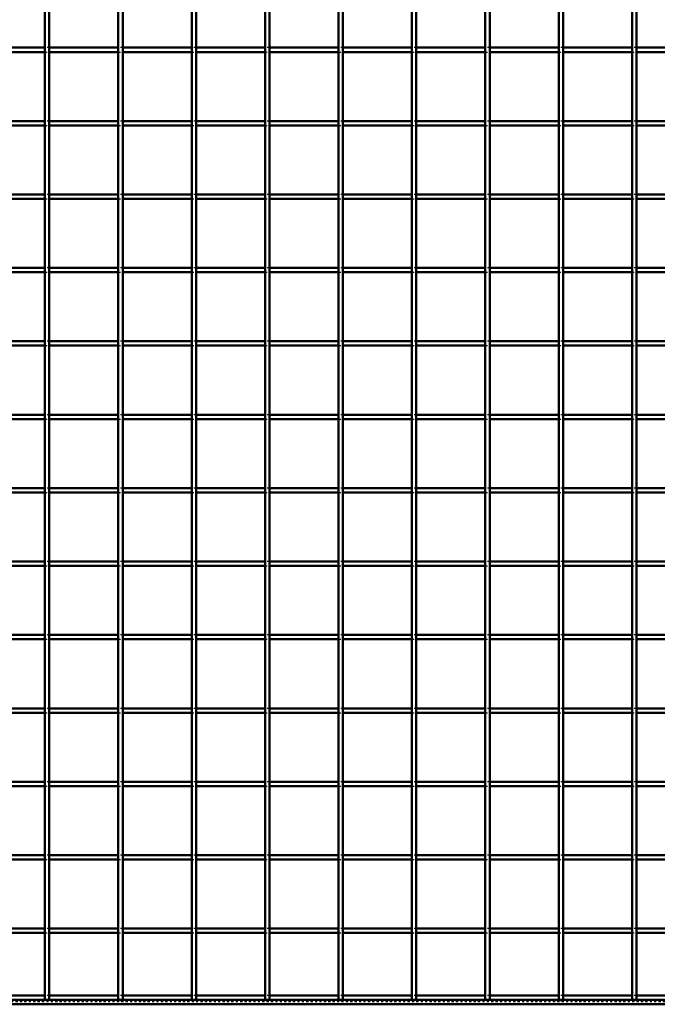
# Model space of a CAD drawing. Header units: millimetres. Extents: x -746 to 545, y -500 to 878.
# Tile 3 of 7: x -179 to 110, y -500 to -53. Entities that reach past the tile are written whole.
import ezdxf

# ---------------------------------------------------------------- set-up
doc = ezdxf.new("R2010")
doc.units = ezdxf.units.MM
doc.linetypes.add('Dashed', pattern=[2, 1, -1])
for name, color, linetype, lineweight in [('2d ConnectionPoints', 7, 'Continuous', 50), ('AM_0', 7, 'Continuous', 50), ('AM_9', 6, 'Dashed', 25)]:
    doc.layers.add(name, color=color, linetype=linetype, lineweight=lineweight)

# ---------------------------------------------------------------- blocks, each defined once
blk = doc.blocks.new('2_LP230332P35011000800HORIZONTAL1_0_in_LPP2303321180010003500_4')
at = {"layer": 'AM_0'}
for p, q in [((-167.65, -496.05), (-198.98, -496.05)), ((-134.32, -496.05), (-165.65, -496.05)), ((-100.99, -496.05), (-132.32, -496.05)), ((-67.66, -496.05), (-98.99, -496.05)), ((-34.33, -496.05), (-65.66, -496.05)), ((-1, -496.05), (-32.33, -496.05)), ((32.33, -496.05), (1, -496.05)), ((65.66, -496.05), (34.33, -496.05)), ((98.99, -496.05), (67.66, -496.05)), ((132.32, -496.05), (100.99, -496.05)), ((400, -498), (-400, -498)), ((400, -500), (-400, -500))]:
    blk.add_line(p, q, dxfattribs=at)
at = {"layer": 'AM_9'}
for p, q in [((-165.65, -496.05), (-167.65, -496.05)), ((-132.32, -496.05), (-134.32, -496.05)), ((-98.99, -496.05), (-100.99, -496.05)), ((-65.66, -496.05), (-67.66, -496.05)), ((-32.33, -496.05), (-34.33, -496.05)), ((1, -496.05), (-1, -496.05)), ((34.33, -496.05), (32.33, -496.05)), ((67.66, -496.05), (65.66, -496.05)), ((100.99, -496.05), (98.99, -496.05)), ((400, -498.4), (-400, -498.4)), ((400, -498.92), (-400, -498.92))]:
    blk.add_line(p, q, dxfattribs=at)
blk = doc.blocks.new('9_LP230332P35011000800VERTICALC7_0_in_LPP2303321180010003500_4')
at = {"layer": 'AM_0'}
for p, q in [((-167.65, -498), (-167.65, 498)), ((-165.65, -498), (-165.65, 498)), ((-165.65, -498), (-167.65, -498))]:
    blk.add_line(p, q, dxfattribs=at)
blk = doc.blocks.new('10_LP230332P35011000800VERTICALC8_0_in_LPP2303321180010003500_4')
at = {"layer": 'AM_0'}
for p, q in [((-134.32, -498), (-134.32, 498)), ((-132.32, -498), (-132.32, 498)), ((-132.32, -498), (-134.32, -498))]:
    blk.add_line(p, q, dxfattribs=at)
blk = doc.blocks.new('11_LP230332P35011000800VERTICALC9_0_in_LPP2303321180010003500_4')
at = {"layer": 'AM_0'}
for p, q in [((-100.99, -498), (-100.99, 498)), ((-98.99, -498), (-98.99, 498)), ((-98.99, -498), (-100.99, -498))]:
    blk.add_line(p, q, dxfattribs=at)
blk = doc.blocks.new('12_LP230332P35011000800VERTICALC10_0_in_LPP2303321180010003500_4')
at = {"layer": 'AM_0'}
for p, q in [((-67.66, -498), (-67.66, 498)), ((-65.66, -498), (-65.66, 498)), ((-65.66, -498), (-67.66, -498))]:
    blk.add_line(p, q, dxfattribs=at)
blk = doc.blocks.new('13_LP230332P35011000800VERTICALC11_0_in_LPP2303321180010003500_4')
at = {"layer": 'AM_0'}
for p, q in [((-34.33, -498), (-34.33, 498)), ((-32.33, -498), (-32.33, 498)), ((-32.33, -498), (-34.33, -498))]:
    blk.add_line(p, q, dxfattribs=at)
blk = doc.blocks.new('14_LP230332P35011000800VERTICALC12_0_in_LPP2303321180010003500_4')
at = {"layer": 'AM_0'}
for p, q in [((-1, -498), (-1, 498)), ((1, -498), (1, 498)), ((1, -498), (-1, -498))]:
    blk.add_line(p, q, dxfattribs=at)
blk = doc.blocks.new('15_LP230332P35011000800VERTICALC13_0_in_LPP2303321180010003500_4')
at = {"layer": 'AM_0'}
for p, q in [((32.33, -498), (32.33, 498)), ((34.33, -498), (34.33, 498)), ((34.33, -498), (32.33, -498))]:
    blk.add_line(p, q, dxfattribs=at)
blk = doc.blocks.new('16_LP230332P35011000800VERTICALC14_0_in_LPP2303321180010003500_4')
at = {"layer": 'AM_0'}
for p, q in [((65.66, -498), (65.66, 498)), ((67.66, -498), (67.66, 498)), ((67.66, -498), (65.66, -498))]:
    blk.add_line(p, q, dxfattribs=at)
blk = doc.blocks.new('17_LP230332P35011000800VERTICALC15_0_in_LPP2303321180010003500_4')
at = {"layer": 'AM_0'}
for p, q in [((98.99, -498), (98.99, 498)), ((100.99, -498), (100.99, 498)), ((100.99, -498), (98.99, -498))]:
    blk.add_line(p, q, dxfattribs=at)
blk = doc.blocks.new('27_esiefluewpizx1quqgex292ke________0_in_LPP2303321180010003500_4')
at = {"layer": 'AM_0'}
for p, q in [((-167.65, -465.62), (-198.98, -465.62)), ((-167.65, -467.62), (-198.98, -467.62)), ((-167.65, -465.62), (-167.65, -467.62)), ((-165.65, -467.62), (-165.65, -465.62)), ((-134.32, -465.62), (-165.65, -465.62)), ((-134.32, -467.62), (-165.65, -467.62)), ((-134.32, -465.62), (-134.32, -467.62)), ((-132.32, -467.62), (-132.32, -465.62)), ((-100.99, -465.62), (-132.32, -465.62)), ((-100.99, -467.62), (-132.32, -467.62)), ((-100.99, -465.62), (-100.99, -467.62)), ((-98.99, -467.62), (-98.99, -465.62)), ((-67.66, -465.62), (-98.99, -465.62)), ((-67.66, -467.62), (-98.99, -467.62)), ((-67.66, -465.62), (-67.66, -467.62)), ((-65.66, -467.62), (-65.66, -465.62)), ((-34.33, -465.62), (-65.66, -465.62)), ((-34.33, -467.62), (-65.66, -467.62)), ((-34.33, -465.62), (-34.33, -467.62)), ((-32.33, -467.62), (-32.33, -465.62)), ((-1, -465.62), (-32.33, -465.62)), ((-1, -467.62), (-32.33, -467.62)), ((-1, -465.62), (-1, -467.62)), ((1, -467.62), (1, -465.62)), ((32.33, -465.62), (1, -465.62)), ((32.33, -467.62), (1, -467.62)), ((32.33, -465.62), (32.33, -467.62)), ((34.33, -467.62), (34.33, -465.62)), ((65.66, -465.62), (34.33, -465.62)), ((65.66, -467.62), (34.33, -467.62)), ((65.66, -465.62), (65.66, -467.62)), ((98.99, -465.62), (67.66, -465.62)), ((67.66, -467.62), (67.66, -465.62)), ((98.99, -467.62), (67.66, -467.62)), ((98.99, -465.62), (98.99, -467.62)), ((100.99, -467.62), (100.99, -465.62)), ((132.32, -465.62), (100.99, -465.62)), ((132.32, -467.62), (100.99, -467.62))]:
    blk.add_line(p, q, dxfattribs=at)
at = {"layer": 'AM_9'}
for p, q in [((-165.65, -465.62), (-167.65, -465.62)), ((-167.65, -467.62), (-165.65, -467.62)), ((-132.32, -465.62), (-134.32, -465.62)), ((-134.32, -467.62), (-132.32, -467.62)), ((-98.99, -465.62), (-100.99, -465.62)), ((-100.99, -467.62), (-98.99, -467.62)), ((-65.66, -465.62), (-67.66, -465.62)), ((-67.66, -467.62), (-65.66, -467.62)), ((-32.33, -465.62), (-34.33, -465.62)), ((-34.33, -467.62), (-32.33, -467.62)), ((1, -465.62), (-1, -465.62)), ((-1, -467.62), (1, -467.62)), ((34.33, -465.62), (32.33, -465.62)), ((32.33, -467.62), (34.33, -467.62)), ((67.66, -465.62), (65.66, -465.62)), ((65.66, -467.62), (67.66, -467.62)), ((100.99, -465.62), (98.99, -465.62)), ((98.99, -467.62), (100.99, -467.62))]:
    blk.add_line(p, q, dxfattribs=at)
blk = doc.blocks.new('28_cjtedesh73m9nhjc2rq2jyofc________0_in_LPP2303321180010003500_4')
at = {"layer": 'AM_0'}
for p, q in [((-167.65, -432.29), (-198.98, -432.29)), ((-167.65, -432.29), (-167.65, -434.29)), ((-165.65, -434.29), (-165.65, -432.29)), ((-134.32, -432.29), (-165.65, -432.29)), ((-134.32, -432.29), (-134.32, -434.29)), ((-132.32, -434.29), (-132.32, -432.29)), ((-100.99, -432.29), (-132.32, -432.29)), ((-100.99, -432.29), (-100.99, -434.29)), ((-98.99, -434.29), (-98.99, -432.29)), ((-67.66, -432.29), (-98.99, -432.29)), ((-67.66, -432.29), (-67.66, -434.29)), ((-65.66, -434.29), (-65.66, -432.29)), ((-34.33, -432.29), (-65.66, -432.29)), ((-34.33, -432.29), (-34.33, -434.29)), ((-32.33, -434.29), (-32.33, -432.29)), ((-1, -432.29), (-32.33, -432.29)), ((-1, -432.29), (-1, -434.29)), ((1, -434.29), (1, -432.29)), ((32.33, -432.29), (1, -432.29)), ((32.33, -432.29), (32.33, -434.29)), ((34.33, -434.29), (34.33, -432.29)), ((65.66, -432.29), (34.33, -432.29)), ((65.66, -432.29), (65.66, -434.29)), ((98.99, -432.29), (67.66, -432.29)), ((67.66, -434.29), (67.66, -432.29)), ((98.99, -432.29), (98.99, -434.29)), ((100.99, -434.29), (100.99, -432.29)), ((132.32, -432.29), (100.99, -432.29)), ((-167.65, -434.29), (-198.98, -434.29)), ((-134.32, -434.29), (-165.65, -434.29)), ((-100.99, -434.29), (-132.32, -434.29)), ((-67.66, -434.29), (-98.99, -434.29)), ((-34.33, -434.29), (-65.66, -434.29)), ((-1, -434.29), (-32.33, -434.29)), ((32.33, -434.29), (1, -434.29)), ((65.66, -434.29), (34.33, -434.29)), ((98.99, -434.29), (67.66, -434.29)), ((132.32, -434.29), (100.99, -434.29))]:
    blk.add_line(p, q, dxfattribs=at)
at = {"layer": 'AM_9'}
for p, q in [((-165.65, -432.29), (-167.65, -432.29)), ((-132.32, -432.29), (-134.32, -432.29)), ((-98.99, -432.29), (-100.99, -432.29)), ((-65.66, -432.29), (-67.66, -432.29)), ((-32.33, -432.29), (-34.33, -432.29)), ((1, -432.29), (-1, -432.29)), ((34.33, -432.29), (32.33, -432.29)), ((67.66, -432.29), (65.66, -432.29)), ((100.99, -432.29), (98.99, -432.29)), ((-167.65, -434.29), (-165.65, -434.29)), ((-134.32, -434.29), (-132.32, -434.29)), ((-100.99, -434.29), (-98.99, -434.29)), ((-67.66, -434.29), (-65.66, -434.29)), ((-34.33, -434.29), (-32.33, -434.29)), ((-1, -434.29), (1, -434.29)), ((32.33, -434.29), (34.33, -434.29)), ((65.66, -434.29), (67.66, -434.29)), ((98.99, -434.29), (100.99, -434.29))]:
    blk.add_line(p, q, dxfattribs=at)
blk = doc.blocks.new('29_esckkejad79hn6wv8kdpvpj2v________0_in_LPP2303321180010003500_4')
at = {"layer": 'AM_0'}
for p, q in [((-167.65, -398.96), (-198.98, -398.96)), ((-167.65, -400.96), (-198.98, -400.96)), ((-167.65, -398.96), (-167.65, -400.96)), ((-165.65, -400.96), (-165.65, -398.96)), ((-134.32, -398.96), (-165.65, -398.96)), ((-134.32, -400.96), (-165.65, -400.96)), ((-134.32, -398.96), (-134.32, -400.96)), ((-132.32, -400.96), (-132.32, -398.96)), ((-100.99, -398.96), (-132.32, -398.96)), ((-100.99, -400.96), (-132.32, -400.96)), ((-100.99, -398.96), (-100.99, -400.96)), ((-98.99, -400.96), (-98.99, -398.96)), ((-67.66, -398.96), (-98.99, -398.96)), ((-67.66, -400.96), (-98.99, -400.96)), ((-67.66, -398.96), (-67.66, -400.96)), ((-65.66, -400.96), (-65.66, -398.96)), ((-34.33, -398.96), (-65.66, -398.96)), ((-34.33, -400.96), (-65.66, -400.96)), ((-34.33, -398.96), (-34.33, -400.96)), ((-32.33, -400.96), (-32.33, -398.96)), ((-1, -398.96), (-32.33, -398.96)), ((-1, -400.96), (-32.33, -400.96)), ((-1, -398.96), (-1, -400.96)), ((1, -400.96), (1, -398.96)), ((32.33, -398.96), (1, -398.96)), ((32.33, -400.96), (1, -400.96)), ((32.33, -398.96), (32.33, -400.96)), ((34.33, -400.96), (34.33, -398.96)), ((65.66, -398.96), (34.33, -398.96)), ((65.66, -400.96), (34.33, -400.96)), ((65.66, -398.96), (65.66, -400.96)), ((98.99, -398.96), (67.66, -398.96)), ((67.66, -400.96), (67.66, -398.96)), ((98.99, -400.96), (67.66, -400.96)), ((98.99, -398.96), (98.99, -400.96)), ((100.99, -400.96), (100.99, -398.96)), ((132.32, -398.96), (100.99, -398.96)), ((132.32, -400.96), (100.99, -400.96))]:
    blk.add_line(p, q, dxfattribs=at)
at = {"layer": 'AM_9'}
for p, q in [((-165.65, -398.96), (-167.65, -398.96)), ((-167.65, -400.96), (-165.65, -400.96)), ((-132.32, -398.96), (-134.32, -398.96)), ((-134.32, -400.96), (-132.32, -400.96)), ((-98.99, -398.96), (-100.99, -398.96)), ((-100.99, -400.96), (-98.99, -400.96)), ((-65.66, -398.96), (-67.66, -398.96)), ((-67.66, -400.96), (-65.66, -400.96)), ((-32.33, -398.96), (-34.33, -398.96)), ((-34.33, -400.96), (-32.33, -400.96)), ((1, -398.96), (-1, -398.96)), ((-1, -400.96), (1, -400.96)), ((34.33, -398.96), (32.33, -398.96)), ((32.33, -400.96), (34.33, -400.96)), ((67.66, -398.96), (65.66, -398.96)), ((65.66, -400.96), (67.66, -400.96)), ((100.99, -398.96), (98.99, -398.96)), ((98.99, -400.96), (100.99, -400.96))]:
    blk.add_line(p, q, dxfattribs=at)
blk = doc.blocks.new('30_m53zoptmokxd8muyf27lc3l8f________0_in_LPP2303321180010003500_4')
at = {"layer": 'AM_0'}
for p, q in [((-167.65, -365.63), (-198.98, -365.63)), ((-167.65, -365.63), (-167.65, -367.63)), ((-165.65, -367.63), (-165.65, -365.63)), ((-134.32, -365.63), (-165.65, -365.63)), ((-134.32, -365.63), (-134.32, -367.63)), ((-132.32, -367.63), (-132.32, -365.63)), ((-100.99, -365.63), (-132.32, -365.63)), ((-100.99, -365.63), (-100.99, -367.63)), ((-98.99, -367.63), (-98.99, -365.63)), ((-67.66, -365.63), (-98.99, -365.63)), ((-67.66, -365.63), (-67.66, -367.63)), ((-65.66, -367.63), (-65.66, -365.63)), ((-34.33, -365.63), (-65.66, -365.63)), ((-34.33, -365.63), (-34.33, -367.63)), ((-32.33, -367.63), (-32.33, -365.63)), ((-1, -365.63), (-32.33, -365.63)), ((-1, -365.63), (-1, -367.63)), ((1, -367.63), (1, -365.63)), ((32.33, -365.63), (1, -365.63)), ((32.33, -365.63), (32.33, -367.63)), ((34.33, -367.63), (34.33, -365.63)), ((65.66, -365.63), (34.33, -365.63)), ((65.66, -365.63), (65.66, -367.63)), ((98.99, -365.63), (67.66, -365.63)), ((67.66, -367.63), (67.66, -365.63)), ((98.99, -365.63), (98.99, -367.63)), ((100.99, -367.63), (100.99, -365.63)), ((132.32, -365.63), (100.99, -365.63)), ((-167.65, -367.63), (-198.98, -367.63)), ((-134.32, -367.63), (-165.65, -367.63)), ((-100.99, -367.63), (-132.32, -367.63)), ((-67.66, -367.63), (-98.99, -367.63)), ((-34.33, -367.63), (-65.66, -367.63)), ((-1, -367.63), (-32.33, -367.63)), ((32.33, -367.63), (1, -367.63)), ((65.66, -367.63), (34.33, -367.63)), ((98.99, -367.63), (67.66, -367.63)), ((132.32, -367.63), (100.99, -367.63))]:
    blk.add_line(p, q, dxfattribs=at)
at = {"layer": 'AM_9'}
for p, q in [((-165.65, -365.63), (-167.65, -365.63)), ((-132.32, -365.63), (-134.32, -365.63)), ((-98.99, -365.63), (-100.99, -365.63)), ((-65.66, -365.63), (-67.66, -365.63)), ((-32.33, -365.63), (-34.33, -365.63)), ((1, -365.63), (-1, -365.63)), ((34.33, -365.63), (32.33, -365.63)), ((67.66, -365.63), (65.66, -365.63)), ((100.99, -365.63), (98.99, -365.63)), ((-167.65, -367.63), (-165.65, -367.63)), ((-134.32, -367.63), (-132.32, -367.63)), ((-100.99, -367.63), (-98.99, -367.63)), ((-67.66, -367.63), (-65.66, -367.63)), ((-34.33, -367.63), (-32.33, -367.63)), ((-1, -367.63), (1, -367.63)), ((32.33, -367.63), (34.33, -367.63)), ((65.66, -367.63), (67.66, -367.63)), ((98.99, -367.63), (100.99, -367.63))]:
    blk.add_line(p, q, dxfattribs=at)
blk = doc.blocks.new('31_lxkbu0r4ngkhpa35aww2aw5dg________0_in_LPP2303321180010003500_4')
at = {"layer": 'AM_0'}
for p, q in [((-167.65, -332.3), (-198.98, -332.3)), ((-167.65, -334.3), (-198.98, -334.3)), ((-167.65, -332.3), (-167.65, -334.3)), ((-165.65, -334.3), (-165.65, -332.3)), ((-134.32, -332.3), (-165.65, -332.3)), ((-134.32, -334.3), (-165.65, -334.3)), ((-134.32, -332.3), (-134.32, -334.3)), ((-132.32, -334.3), (-132.32, -332.3)), ((-100.99, -332.3), (-132.32, -332.3)), ((-100.99, -334.3), (-132.32, -334.3)), ((-100.99, -332.3), (-100.99, -334.3)), ((-98.99, -334.3), (-98.99, -332.3)), ((-67.66, -332.3), (-98.99, -332.3)), ((-67.66, -334.3), (-98.99, -334.3)), ((-67.66, -332.3), (-67.66, -334.3)), ((-65.66, -334.3), (-65.66, -332.3)), ((-34.33, -332.3), (-65.66, -332.3)), ((-34.33, -334.3), (-65.66, -334.3)), ((-34.33, -332.3), (-34.33, -334.3)), ((-32.33, -334.3), (-32.33, -332.3)), ((-1, -332.3), (-32.33, -332.3)), ((-1, -334.3), (-32.33, -334.3)), ((-1, -332.3), (-1, -334.3)), ((1, -334.3), (1, -332.3)), ((32.33, -332.3), (1, -332.3)), ((32.33, -334.3), (1, -334.3)), ((32.33, -332.3), (32.33, -334.3)), ((34.33, -334.3), (34.33, -332.3)), ((65.66, -332.3), (34.33, -332.3)), ((65.66, -334.3), (34.33, -334.3)), ((65.66, -332.3), (65.66, -334.3)), ((98.99, -332.3), (67.66, -332.3)), ((67.66, -334.3), (67.66, -332.3)), ((98.99, -334.3), (67.66, -334.3)), ((98.99, -332.3), (98.99, -334.3)), ((100.99, -334.3), (100.99, -332.3)), ((132.32, -332.3), (100.99, -332.3)), ((132.32, -334.3), (100.99, -334.3))]:
    blk.add_line(p, q, dxfattribs=at)
at = {"layer": 'AM_9'}
for p, q in [((-165.65, -332.3), (-167.65, -332.3)), ((-167.65, -334.3), (-165.65, -334.3)), ((-132.32, -332.3), (-134.32, -332.3)), ((-134.32, -334.3), (-132.32, -334.3)), ((-98.99, -332.3), (-100.99, -332.3)), ((-100.99, -334.3), (-98.99, -334.3)), ((-65.66, -332.3), (-67.66, -332.3)), ((-67.66, -334.3), (-65.66, -334.3)), ((-32.33, -332.3), (-34.33, -332.3)), ((-34.33, -334.3), (-32.33, -334.3)), ((1, -332.3), (-1, -332.3)), ((-1, -334.3), (1, -334.3)), ((34.33, -332.3), (32.33, -332.3)), ((32.33, -334.3), (34.33, -334.3)), ((67.66, -332.3), (65.66, -332.3)), ((65.66, -334.3), (67.66, -334.3)), ((100.99, -332.3), (98.99, -332.3)), ((98.99, -334.3), (100.99, -334.3))]:
    blk.add_line(p, q, dxfattribs=at)
blk = doc.blocks.new('32_nu3gdbzbetyszao62696t56hk________0_in_LPP2303321180010003500_4')
at = {"layer": 'AM_0'}
for p, q in [((-167.65, -298.97), (-198.98, -298.97)), ((-167.65, -298.97), (-167.65, -300.97)), ((-165.65, -300.97), (-165.65, -298.97)), ((-134.32, -298.97), (-165.65, -298.97)), ((-134.32, -298.97), (-134.32, -300.97)), ((-132.32, -300.97), (-132.32, -298.97)), ((-100.99, -298.97), (-132.32, -298.97)), ((-100.99, -298.97), (-100.99, -300.97)), ((-98.99, -300.97), (-98.99, -298.97)), ((-67.66, -298.97), (-98.99, -298.97)), ((-67.66, -298.97), (-67.66, -300.97)), ((-65.66, -300.97), (-65.66, -298.97)), ((-34.33, -298.97), (-65.66, -298.97)), ((-34.33, -298.97), (-34.33, -300.97)), ((-32.33, -300.97), (-32.33, -298.97)), ((-1, -298.97), (-32.33, -298.97)), ((-1, -298.97), (-1, -300.97)), ((1, -300.97), (1, -298.97)), ((32.33, -298.97), (1, -298.97)), ((32.33, -298.97), (32.33, -300.97)), ((34.33, -300.97), (34.33, -298.97)), ((65.66, -298.97), (34.33, -298.97)), ((65.66, -298.97), (65.66, -300.97)), ((98.99, -298.97), (67.66, -298.97)), ((67.66, -300.97), (67.66, -298.97)), ((98.99, -298.97), (98.99, -300.97)), ((100.99, -300.97), (100.99, -298.97)), ((132.32, -298.97), (100.99, -298.97)), ((-167.65, -300.97), (-198.98, -300.97)), ((-134.32, -300.97), (-165.65, -300.97)), ((-100.99, -300.97), (-132.32, -300.97)), ((-67.66, -300.97), (-98.99, -300.97)), ((-34.33, -300.97), (-65.66, -300.97)), ((-1, -300.97), (-32.33, -300.97)), ((32.33, -300.97), (1, -300.97)), ((65.66, -300.97), (34.33, -300.97)), ((98.99, -300.97), (67.66, -300.97)), ((132.32, -300.97), (100.99, -300.97))]:
    blk.add_line(p, q, dxfattribs=at)
at = {"layer": 'AM_9'}
for p, q in [((-165.65, -298.97), (-167.65, -298.97)), ((-132.32, -298.97), (-134.32, -298.97)), ((-98.99, -298.97), (-100.99, -298.97)), ((-65.66, -298.97), (-67.66, -298.97)), ((-32.33, -298.97), (-34.33, -298.97)), ((1, -298.97), (-1, -298.97)), ((34.33, -298.97), (32.33, -298.97)), ((67.66, -298.97), (65.66, -298.97)), ((100.99, -298.97), (98.99, -298.97)), ((-167.65, -300.97), (-165.65, -300.97)), ((-134.32, -300.97), (-132.32, -300.97)), ((-100.99, -300.97), (-98.99, -300.97)), ((-67.66, -300.97), (-65.66, -300.97)), ((-34.33, -300.97), (-32.33, -300.97)), ((-1, -300.97), (1, -300.97)), ((32.33, -300.97), (34.33, -300.97)), ((65.66, -300.97), (67.66, -300.97)), ((98.99, -300.97), (100.99, -300.97))]:
    blk.add_line(p, q, dxfattribs=at)
blk = doc.blocks.new('33_pvmm4rl0j1s4hggsghg2fusmo________0_in_LPP2303321180010003500_4')
at = {"layer": 'AM_0'}
for p, q in [((-167.65, -265.64), (-198.98, -265.64)), ((-167.65, -267.64), (-198.98, -267.64)), ((-167.65, -265.64), (-167.65, -267.64)), ((-165.65, -267.64), (-165.65, -265.64)), ((-134.32, -265.64), (-165.65, -265.64)), ((-134.32, -267.64), (-165.65, -267.64)), ((-134.32, -265.64), (-134.32, -267.64)), ((-132.32, -267.64), (-132.32, -265.64)), ((-100.99, -265.64), (-132.32, -265.64)), ((-100.99, -267.64), (-132.32, -267.64)), ((-100.99, -265.64), (-100.99, -267.64)), ((-98.99, -267.64), (-98.99, -265.64)), ((-67.66, -265.64), (-98.99, -265.64)), ((-67.66, -267.64), (-98.99, -267.64)), ((-67.66, -265.64), (-67.66, -267.64)), ((-65.66, -267.64), (-65.66, -265.64)), ((-34.33, -265.64), (-65.66, -265.64)), ((-34.33, -267.64), (-65.66, -267.64)), ((-34.33, -265.64), (-34.33, -267.64)), ((-32.33, -267.64), (-32.33, -265.64)), ((-1, -265.64), (-32.33, -265.64)), ((-1, -267.64), (-32.33, -267.64)), ((-1, -265.64), (-1, -267.64)), ((1, -267.64), (1, -265.64)), ((32.33, -265.64), (1, -265.64)), ((32.33, -267.64), (1, -267.64)), ((32.33, -265.64), (32.33, -267.64)), ((34.33, -267.64), (34.33, -265.64)), ((65.66, -265.64), (34.33, -265.64)), ((65.66, -267.64), (34.33, -267.64)), ((65.66, -265.64), (65.66, -267.64)), ((98.99, -265.64), (67.66, -265.64)), ((67.66, -267.64), (67.66, -265.64)), ((98.99, -267.64), (67.66, -267.64)), ((98.99, -265.64), (98.99, -267.64)), ((100.99, -267.64), (100.99, -265.64)), ((132.32, -265.64), (100.99, -265.64)), ((132.32, -267.64), (100.99, -267.64))]:
    blk.add_line(p, q, dxfattribs=at)
at = {"layer": 'AM_9'}
for p, q in [((-165.65, -265.64), (-167.65, -265.64)), ((-167.65, -267.64), (-165.65, -267.64)), ((-132.32, -265.64), (-134.32, -265.64)), ((-134.32, -267.64), (-132.32, -267.64)), ((-98.99, -265.64), (-100.99, -265.64)), ((-100.99, -267.64), (-98.99, -267.64)), ((-65.66, -265.64), (-67.66, -265.64)), ((-67.66, -267.64), (-65.66, -267.64)), ((-32.33, -265.64), (-34.33, -265.64)), ((-34.33, -267.64), (-32.33, -267.64)), ((1, -265.64), (-1, -265.64)), ((-1, -267.64), (1, -267.64)), ((34.33, -265.64), (32.33, -265.64)), ((32.33, -267.64), (34.33, -267.64)), ((67.66, -265.64), (65.66, -265.64)), ((65.66, -267.64), (67.66, -267.64)), ((100.99, -265.64), (98.99, -265.64)), ((98.99, -267.64), (100.99, -267.64))]:
    blk.add_line(p, q, dxfattribs=at)
blk = doc.blocks.new('34_lq6j48iaf3fkm5j4s6hcfy1of________0_in_LPP2303321180010003500_4')
at = {"layer": 'AM_0'}
for p, q in [((-167.65, -232.31), (-198.98, -232.31)), ((-167.65, -232.31), (-167.65, -234.31)), ((-165.65, -234.31), (-165.65, -232.31)), ((-134.32, -232.31), (-165.65, -232.31)), ((-134.32, -232.31), (-134.32, -234.31)), ((-132.32, -234.31), (-132.32, -232.31)), ((-100.99, -232.31), (-132.32, -232.31)), ((-100.99, -232.31), (-100.99, -234.31)), ((-98.99, -234.31), (-98.99, -232.31)), ((-67.66, -232.31), (-98.99, -232.31)), ((-67.66, -232.31), (-67.66, -234.31)), ((-65.66, -234.31), (-65.66, -232.31)), ((-34.33, -232.31), (-65.66, -232.31)), ((-34.33, -232.31), (-34.33, -234.31)), ((-32.33, -234.31), (-32.33, -232.31)), ((-1, -232.31), (-32.33, -232.31)), ((-1, -232.31), (-1, -234.31)), ((1, -234.31), (1, -232.31)), ((32.33, -232.31), (1, -232.31)), ((32.33, -232.31), (32.33, -234.31)), ((34.33, -234.31), (34.33, -232.31)), ((65.66, -232.31), (34.33, -232.31)), ((65.66, -232.31), (65.66, -234.31)), ((98.99, -232.31), (67.66, -232.31)), ((67.66, -234.31), (67.66, -232.31)), ((98.99, -232.31), (98.99, -234.31)), ((100.99, -234.31), (100.99, -232.31)), ((132.32, -232.31), (100.99, -232.31)), ((-167.65, -234.31), (-198.98, -234.31)), ((-134.32, -234.31), (-165.65, -234.31)), ((-100.99, -234.31), (-132.32, -234.31)), ((-67.66, -234.31), (-98.99, -234.31)), ((-34.33, -234.31), (-65.66, -234.31)), ((-1, -234.31), (-32.33, -234.31)), ((32.33, -234.31), (1, -234.31)), ((65.66, -234.31), (34.33, -234.31)), ((98.99, -234.31), (67.66, -234.31)), ((132.32, -234.31), (100.99, -234.31))]:
    blk.add_line(p, q, dxfattribs=at)
at = {"layer": 'AM_9'}
for p, q in [((-165.65, -232.31), (-167.65, -232.31)), ((-132.32, -232.31), (-134.32, -232.31)), ((-98.99, -232.31), (-100.99, -232.31)), ((-65.66, -232.31), (-67.66, -232.31)), ((-32.33, -232.31), (-34.33, -232.31)), ((1, -232.31), (-1, -232.31)), ((34.33, -232.31), (32.33, -232.31)), ((67.66, -232.31), (65.66, -232.31)), ((100.99, -232.31), (98.99, -232.31)), ((-167.65, -234.31), (-165.65, -234.31)), ((-134.32, -234.31), (-132.32, -234.31)), ((-100.99, -234.31), (-98.99, -234.31)), ((-67.66, -234.31), (-65.66, -234.31)), ((-34.33, -234.31), (-32.33, -234.31)), ((-1, -234.31), (1, -234.31)), ((32.33, -234.31), (34.33, -234.31)), ((65.66, -234.31), (67.66, -234.31)), ((98.99, -234.31), (100.99, -234.31))]:
    blk.add_line(p, q, dxfattribs=at)
blk = doc.blocks.new('35_9el3bg8ektxw4ywk98yxyt6tg________0_in_LPP2303321180010003500_4')
at = {"layer": 'AM_0'}
for p, q in [((-167.65, -198.98), (-198.98, -198.98)), ((-167.65, -200.98), (-198.98, -200.98)), ((-167.65, -198.98), (-167.65, -200.98)), ((-165.65, -200.98), (-165.65, -198.98)), ((-134.32, -198.98), (-165.65, -198.98)), ((-134.32, -200.98), (-165.65, -200.98)), ((-134.32, -198.98), (-134.32, -200.98)), ((-132.32, -200.98), (-132.32, -198.98)), ((-100.99, -198.98), (-132.32, -198.98)), ((-100.99, -200.98), (-132.32, -200.98)), ((-100.99, -198.98), (-100.99, -200.98)), ((-98.99, -200.98), (-98.99, -198.98)), ((-67.66, -198.98), (-98.99, -198.98)), ((-67.66, -200.98), (-98.99, -200.98)), ((-67.66, -198.98), (-67.66, -200.98)), ((-65.66, -200.98), (-65.66, -198.98)), ((-34.33, -198.98), (-65.66, -198.98)), ((-34.33, -200.98), (-65.66, -200.98)), ((-34.33, -198.98), (-34.33, -200.98)), ((-32.33, -200.98), (-32.33, -198.98)), ((-1, -198.98), (-32.33, -198.98)), ((-1, -200.98), (-32.33, -200.98)), ((-1, -198.98), (-1, -200.98)), ((1, -200.98), (1, -198.98)), ((32.33, -198.98), (1, -198.98)), ((32.33, -200.98), (1, -200.98)), ((32.33, -198.98), (32.33, -200.98)), ((34.33, -200.98), (34.33, -198.98)), ((65.66, -198.98), (34.33, -198.98)), ((65.66, -200.98), (34.33, -200.98)), ((65.66, -198.98), (65.66, -200.98)), ((98.99, -198.98), (67.66, -198.98)), ((67.66, -200.98), (67.66, -198.98)), ((98.99, -200.98), (67.66, -200.98)), ((98.99, -198.98), (98.99, -200.98)), ((100.99, -200.98), (100.99, -198.98)), ((132.32, -198.98), (100.99, -198.98)), ((132.32, -200.98), (100.99, -200.98))]:
    blk.add_line(p, q, dxfattribs=at)
at = {"layer": 'AM_9'}
for p, q in [((-165.65, -198.98), (-167.65, -198.98)), ((-167.65, -200.98), (-165.65, -200.98)), ((-132.32, -198.98), (-134.32, -198.98)), ((-134.32, -200.98), (-132.32, -200.98)), ((-98.99, -198.98), (-100.99, -198.98)), ((-100.99, -200.98), (-98.99, -200.98)), ((-65.66, -198.98), (-67.66, -198.98)), ((-67.66, -200.98), (-65.66, -200.98)), ((-32.33, -198.98), (-34.33, -198.98)), ((-34.33, -200.98), (-32.33, -200.98)), ((1, -198.98), (-1, -198.98)), ((-1, -200.98), (1, -200.98)), ((34.33, -198.98), (32.33, -198.98)), ((32.33, -200.98), (34.33, -200.98)), ((67.66, -198.98), (65.66, -198.98)), ((65.66, -200.98), (67.66, -200.98)), ((100.99, -198.98), (98.99, -198.98)), ((98.99, -200.98), (100.99, -200.98))]:
    blk.add_line(p, q, dxfattribs=at)
blk = doc.blocks.new('36_j90ah7k6fwp9h1yzhavr7wygd________0_in_LPP2303321180010003500_4')
at = {"layer": 'AM_0'}
for p, q in [((-167.65, -165.65), (-198.98, -165.65)), ((-167.65, -167.65), (-198.98, -167.65)), ((-167.65, -165.65), (-167.65, -167.65)), ((-165.65, -167.65), (-165.65, -165.65)), ((-134.32, -165.65), (-165.65, -165.65)), ((-134.32, -167.65), (-165.65, -167.65)), ((-134.32, -165.65), (-134.32, -167.65)), ((-132.32, -167.65), (-132.32, -165.65)), ((-100.99, -165.65), (-132.32, -165.65)), ((-100.99, -167.65), (-132.32, -167.65)), ((-100.99, -165.65), (-100.99, -167.65)), ((-98.99, -167.65), (-98.99, -165.65)), ((-67.66, -165.65), (-98.99, -165.65)), ((-67.66, -167.65), (-98.99, -167.65)), ((-67.66, -165.65), (-67.66, -167.65)), ((-65.66, -167.65), (-65.66, -165.65)), ((-34.33, -165.65), (-65.66, -165.65)), ((-34.33, -167.65), (-65.66, -167.65)), ((-34.33, -165.65), (-34.33, -167.65)), ((-32.33, -167.65), (-32.33, -165.65)), ((-1, -165.65), (-32.33, -165.65)), ((-1, -167.65), (-32.33, -167.65)), ((-1, -165.65), (-1, -167.65)), ((1, -167.65), (1, -165.65)), ((32.33, -165.65), (1, -165.65)), ((32.33, -167.65), (1, -167.65)), ((32.33, -165.65), (32.33, -167.65)), ((34.33, -167.65), (34.33, -165.65)), ((65.66, -165.65), (34.33, -165.65)), ((65.66, -167.65), (34.33, -167.65)), ((65.66, -165.65), (65.66, -167.65)), ((98.99, -165.65), (67.66, -165.65)), ((67.66, -167.65), (67.66, -165.65)), ((98.99, -167.65), (67.66, -167.65)), ((98.99, -165.65), (98.99, -167.65)), ((100.99, -167.65), (100.99, -165.65)), ((132.32, -165.65), (100.99, -165.65)), ((132.32, -167.65), (100.99, -167.65))]:
    blk.add_line(p, q, dxfattribs=at)
at = {"layer": 'AM_9'}
for p, q in [((-165.65, -165.65), (-167.65, -165.65)), ((-167.65, -167.65), (-165.65, -167.65)), ((-132.32, -165.65), (-134.32, -165.65)), ((-134.32, -167.65), (-132.32, -167.65)), ((-98.99, -165.65), (-100.99, -165.65)), ((-100.99, -167.65), (-98.99, -167.65)), ((-65.66, -165.65), (-67.66, -165.65)), ((-67.66, -167.65), (-65.66, -167.65)), ((-32.33, -165.65), (-34.33, -165.65)), ((-34.33, -167.65), (-32.33, -167.65)), ((1, -165.65), (-1, -165.65)), ((-1, -167.65), (1, -167.65)), ((34.33, -165.65), (32.33, -165.65)), ((32.33, -167.65), (34.33, -167.65)), ((67.66, -165.65), (65.66, -165.65)), ((65.66, -167.65), (67.66, -167.65)), ((100.99, -165.65), (98.99, -165.65)), ((98.99, -167.65), (100.99, -167.65))]:
    blk.add_line(p, q, dxfattribs=at)
blk = doc.blocks.new('37_msc8l8q6plb5qdu0fonjx8cma________0_in_LPP2303321180010003500_4')
at = {"layer": 'AM_0'}
for p, q in [((-167.65, -132.32), (-198.98, -132.32)), ((-167.65, -132.32), (-167.65, -134.32)), ((-165.65, -134.32), (-165.65, -132.32)), ((-134.32, -132.32), (-165.65, -132.32)), ((-134.32, -132.32), (-134.32, -134.32)), ((-132.32, -134.32), (-132.32, -132.32)), ((-100.99, -132.32), (-132.32, -132.32)), ((-100.99, -132.32), (-100.99, -134.32)), ((-98.99, -134.32), (-98.99, -132.32)), ((-67.66, -132.32), (-98.99, -132.32)), ((-67.66, -132.32), (-67.66, -134.32)), ((-65.66, -134.32), (-65.66, -132.32)), ((-34.33, -132.32), (-65.66, -132.32)), ((-34.33, -132.32), (-34.33, -134.32)), ((-32.33, -134.32), (-32.33, -132.32)), ((-1, -132.32), (-32.33, -132.32)), ((-1, -132.32), (-1, -134.32)), ((1, -134.32), (1, -132.32)), ((32.33, -132.32), (1, -132.32)), ((32.33, -132.32), (32.33, -134.32)), ((34.33, -134.32), (34.33, -132.32)), ((65.66, -132.32), (34.33, -132.32)), ((65.66, -132.32), (65.66, -134.32)), ((98.99, -132.32), (67.66, -132.32)), ((67.66, -134.32), (67.66, -132.32)), ((98.99, -132.32), (98.99, -134.32)), ((100.99, -134.32), (100.99, -132.32)), ((132.32, -132.32), (100.99, -132.32)), ((-167.65, -134.32), (-198.98, -134.32)), ((-134.32, -134.32), (-165.65, -134.32)), ((-100.99, -134.32), (-132.32, -134.32)), ((-67.66, -134.32), (-98.99, -134.32)), ((-34.33, -134.32), (-65.66, -134.32)), ((-1, -134.32), (-32.33, -134.32)), ((32.33, -134.32), (1, -134.32)), ((65.66, -134.32), (34.33, -134.32)), ((98.99, -134.32), (67.66, -134.32)), ((132.32, -134.32), (100.99, -134.32))]:
    blk.add_line(p, q, dxfattribs=at)
at = {"layer": 'AM_9'}
for p, q in [((-165.65, -132.32), (-167.65, -132.32)), ((-132.32, -132.32), (-134.32, -132.32)), ((-98.99, -132.32), (-100.99, -132.32)), ((-65.66, -132.32), (-67.66, -132.32)), ((-32.33, -132.32), (-34.33, -132.32)), ((1, -132.32), (-1, -132.32)), ((34.33, -132.32), (32.33, -132.32)), ((67.66, -132.32), (65.66, -132.32)), ((100.99, -132.32), (98.99, -132.32)), ((-167.65, -134.32), (-165.65, -134.32)), ((-134.32, -134.32), (-132.32, -134.32)), ((-100.99, -134.32), (-98.99, -134.32)), ((-67.66, -134.32), (-65.66, -134.32)), ((-34.33, -134.32), (-32.33, -134.32)), ((-1, -134.32), (1, -134.32)), ((32.33, -134.32), (34.33, -134.32)), ((65.66, -134.32), (67.66, -134.32)), ((98.99, -134.32), (100.99, -134.32))]:
    blk.add_line(p, q, dxfattribs=at)
blk = doc.blocks.new('38_tf4fbymbmfo4t02ukkdeywngi________0_in_LPP2303321180010003500_4')
at = {"layer": 'AM_0'}
for p, q in [((-167.65, -98.99), (-198.98, -98.99)), ((-167.65, -100.99), (-198.98, -100.99)), ((-167.65, -98.99), (-167.65, -100.99)), ((-165.65, -100.99), (-165.65, -98.99)), ((-134.32, -98.99), (-165.65, -98.99)), ((-134.32, -100.99), (-165.65, -100.99)), ((-134.32, -98.99), (-134.32, -100.99)), ((-132.32, -100.99), (-132.32, -98.99)), ((-100.99, -98.99), (-132.32, -98.99)), ((-100.99, -100.99), (-132.32, -100.99)), ((-100.99, -98.99), (-100.99, -100.99)), ((-98.99, -100.99), (-98.99, -98.99)), ((-67.66, -98.99), (-98.99, -98.99)), ((-67.66, -100.99), (-98.99, -100.99)), ((-67.66, -98.99), (-67.66, -100.99)), ((-65.66, -100.99), (-65.66, -98.99)), ((-34.33, -98.99), (-65.66, -98.99)), ((-34.33, -100.99), (-65.66, -100.99)), ((-34.33, -98.99), (-34.33, -100.99)), ((-32.33, -100.99), (-32.33, -98.99)), ((-1, -98.99), (-32.33, -98.99)), ((-1, -100.99), (-32.33, -100.99)), ((-1, -98.99), (-1, -100.99)), ((1, -100.99), (1, -98.99)), ((32.33, -98.99), (1, -98.99)), ((32.33, -100.99), (1, -100.99)), ((32.33, -98.99), (32.33, -100.99)), ((34.33, -100.99), (34.33, -98.99)), ((65.66, -98.99), (34.33, -98.99)), ((65.66, -100.99), (34.33, -100.99)), ((65.66, -98.99), (65.66, -100.99)), ((98.99, -98.99), (67.66, -98.99)), ((67.66, -100.99), (67.66, -98.99)), ((98.99, -100.99), (67.66, -100.99)), ((98.99, -98.99), (98.99, -100.99)), ((100.99, -100.99), (100.99, -98.99)), ((132.32, -98.99), (100.99, -98.99)), ((132.32, -100.99), (100.99, -100.99))]:
    blk.add_line(p, q, dxfattribs=at)
at = {"layer": 'AM_9'}
for p, q in [((-165.65, -98.99), (-167.65, -98.99)), ((-167.65, -100.99), (-165.65, -100.99)), ((-132.32, -98.99), (-134.32, -98.99)), ((-134.32, -100.99), (-132.32, -100.99)), ((-98.99, -98.99), (-100.99, -98.99)), ((-100.99, -100.99), (-98.99, -100.99)), ((-65.66, -98.99), (-67.66, -98.99)), ((-67.66, -100.99), (-65.66, -100.99)), ((-32.33, -98.99), (-34.33, -98.99)), ((-34.33, -100.99), (-32.33, -100.99)), ((1, -98.99), (-1, -98.99)), ((-1, -100.99), (1, -100.99)), ((34.33, -98.99), (32.33, -98.99)), ((32.33, -100.99), (34.33, -100.99)), ((67.66, -98.99), (65.66, -98.99)), ((65.66, -100.99), (67.66, -100.99)), ((100.99, -98.99), (98.99, -98.99)), ((98.99, -100.99), (100.99, -100.99))]:
    blk.add_line(p, q, dxfattribs=at)
blk = doc.blocks.new('39_vs8n5vki57y232eotmuqsk42b________0_in_LPP2303321180010003500_4')
at = {"layer": 'AM_0'}
for p, q in [((-167.65, -65.66), (-198.98, -65.66)), ((-167.65, -65.66), (-167.65, -67.66)), ((-165.65, -67.66), (-165.65, -65.66)), ((-134.32, -65.66), (-165.65, -65.66)), ((-134.32, -65.66), (-134.32, -67.66)), ((-132.32, -67.66), (-132.32, -65.66)), ((-100.99, -65.66), (-132.32, -65.66)), ((-100.99, -65.66), (-100.99, -67.66)), ((-98.99, -67.66), (-98.99, -65.66)), ((-67.66, -65.66), (-98.99, -65.66)), ((-67.66, -65.66), (-67.66, -67.66)), ((-65.66, -67.66), (-65.66, -65.66)), ((-34.33, -65.66), (-65.66, -65.66)), ((-34.33, -65.66), (-34.33, -67.66)), ((-32.33, -67.66), (-32.33, -65.66)), ((-1, -65.66), (-32.33, -65.66)), ((-1, -65.66), (-1, -67.66)), ((1, -67.66), (1, -65.66)), ((32.33, -65.66), (1, -65.66)), ((32.33, -65.66), (32.33, -67.66)), ((34.33, -67.66), (34.33, -65.66)), ((65.66, -65.66), (34.33, -65.66)), ((65.66, -65.66), (65.66, -67.66)), ((98.99, -65.66), (67.66, -65.66)), ((67.66, -67.66), (67.66, -65.66)), ((98.99, -65.66), (98.99, -67.66)), ((100.99, -67.66), (100.99, -65.66)), ((132.32, -65.66), (100.99, -65.66)), ((-167.65, -67.66), (-198.98, -67.66)), ((-134.32, -67.66), (-165.65, -67.66)), ((-100.99, -67.66), (-132.32, -67.66)), ((-67.66, -67.66), (-98.99, -67.66)), ((-34.33, -67.66), (-65.66, -67.66)), ((-1, -67.66), (-32.33, -67.66)), ((32.33, -67.66), (1, -67.66)), ((65.66, -67.66), (34.33, -67.66)), ((98.99, -67.66), (67.66, -67.66)), ((132.32, -67.66), (100.99, -67.66))]:
    blk.add_line(p, q, dxfattribs=at)
at = {"layer": 'AM_9'}
for p, q in [((-165.65, -65.66), (-167.65, -65.66)), ((-132.32, -65.66), (-134.32, -65.66)), ((-98.99, -65.66), (-100.99, -65.66)), ((-65.66, -65.66), (-67.66, -65.66)), ((-32.33, -65.66), (-34.33, -65.66)), ((1, -65.66), (-1, -65.66)), ((34.33, -65.66), (32.33, -65.66)), ((67.66, -65.66), (65.66, -65.66)), ((100.99, -65.66), (98.99, -65.66)), ((-167.65, -67.66), (-165.65, -67.66)), ((-134.32, -67.66), (-132.32, -67.66)), ((-100.99, -67.66), (-98.99, -67.66)), ((-67.66, -67.66), (-65.66, -67.66)), ((-34.33, -67.66), (-32.33, -67.66)), ((-1, -67.66), (1, -67.66)), ((32.33, -67.66), (34.33, -67.66)), ((65.66, -67.66), (67.66, -67.66)), ((98.99, -67.66), (100.99, -67.66))]:
    blk.add_line(p, q, dxfattribs=at)

msp = doc.modelspace()

# ---------------------------------------------------------------- linework, layer by layer
at = {"layer": '2d ConnectionPoints'}
for p in [(-166.65, -498), (-133.32, -498), (-99.99, -498), (-66.66, -498), (-33.33, -498), (0, -498), (33.33, -498), (66.66, -498), (99.99, -498)]:
    msp.add_point(p, dxfattribs=at)

# ---------------------------------------------------------------- block references
for name in ['9_LP230332P35011000800VERTICALC7_0_in_LPP2303321180010003500_4', '10_LP230332P35011000800VERTICALC8_0_in_LPP2303321180010003500_4', '11_LP230332P35011000800VERTICALC9_0_in_LPP2303321180010003500_4', '12_LP230332P35011000800VERTICALC10_0_in_LPP2303321180010003500_4', '13_LP230332P35011000800VERTICALC11_0_in_LPP2303321180010003500_4', '14_LP230332P35011000800VERTICALC12_0_in_LPP2303321180010003500_4', '15_LP230332P35011000800VERTICALC13_0_in_LPP2303321180010003500_4', '16_LP230332P35011000800VERTICALC14_0_in_LPP2303321180010003500_4', '17_LP230332P35011000800VERTICALC15_0_in_LPP2303321180010003500_4', '39_vs8n5vki57y232eotmuqsk42b________0_in_LPP2303321180010003500_4', '38_tf4fbymbmfo4t02ukkdeywngi________0_in_LPP2303321180010003500_4', '37_msc8l8q6plb5qdu0fonjx8cma________0_in_LPP2303321180010003500_4', '36_j90ah7k6fwp9h1yzhavr7wygd________0_in_LPP2303321180010003500_4', '35_9el3bg8ektxw4ywk98yxyt6tg________0_in_LPP2303321180010003500_4', '34_lq6j48iaf3fkm5j4s6hcfy1of________0_in_LPP2303321180010003500_4', '33_pvmm4rl0j1s4hggsghg2fusmo________0_in_LPP2303321180010003500_4', '32_nu3gdbzbetyszao62696t56hk________0_in_LPP2303321180010003500_4', '31_lxkbu0r4ngkhpa35aww2aw5dg________0_in_LPP2303321180010003500_4', '30_m53zoptmokxd8muyf27lc3l8f________0_in_LPP2303321180010003500_4', '29_esckkejad79hn6wv8kdpvpj2v________0_in_LPP2303321180010003500_4', '28_cjtedesh73m9nhjc2rq2jyofc________0_in_LPP2303321180010003500_4', '27_esiefluewpizx1quqgex292ke________0_in_LPP2303321180010003500_4', '2_LP230332P35011000800HORIZONTAL1_0_in_LPP2303321180010003500_4']:
    msp.add_blockref(name, (0, 0))

doc.saveas('drawing.dxf')
